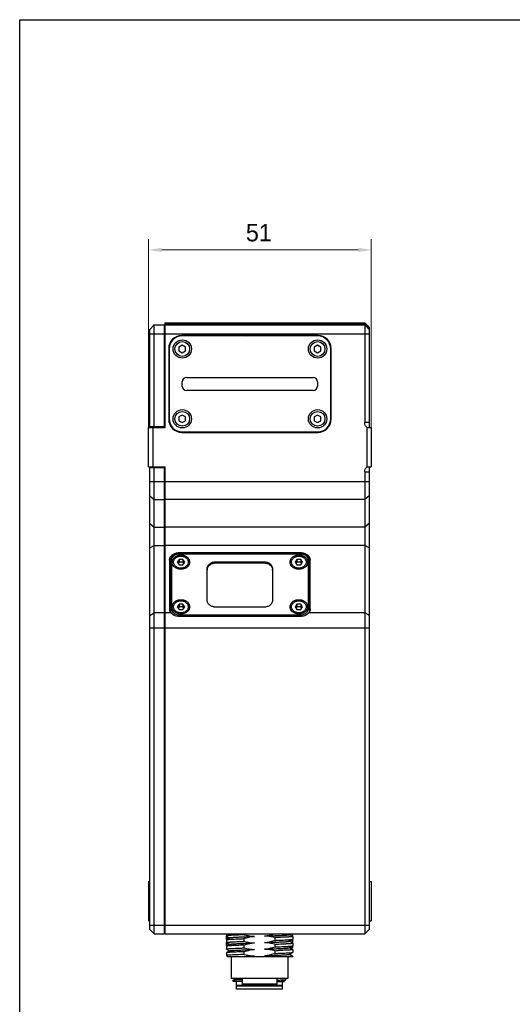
# Model space of a CAD drawing. Header units: millimetres. Extents: x 166 to 626, y 114 to 458.
# Tile 2 of 14: x 166 to 278, y 232 to 458. Entities that reach past the tile are written whole.
import ezdxf

# ---------------------------------------------------------------- set-up
doc = ezdxf.new("R2010")
doc.units = ezdxf.units.MM
doc.header["$LTSCALE"] = 46.255
doc.header["$PDMODE"] = 3
doc.header["$PDSIZE"] = 8
doc.layers.get('0').update_dxf_attribs({"linetype": 'CONTINUOUS'})
doc.layers.get('Defpoints').update_dxf_attribs({"linetype": 'CONTINUOUS'})
doc.layers.add('00-LINE-LASER-SCANNERDIMENSION', color=7, linetype='CONTINUOUS')
doc.layers.add('00_COMPONENTS', color=7, linetype='CONTINUOUS')
doc.styles.add('尺寸值样式', font='兰亭黑 GBK.TTF', dxfattribs={"height": 4})
doc.dimstyles.new('1直线标注', dxfattribs={"dimtxt": 4, "dimasz": 3, "dimexe": 2.5, "dimexo": 0, "dimtad": 1, "dimdec": 1, "dimdsep": 46, "dimtxsty": '尺寸值样式', "dimcen": 0, "dimclrd": 8, "dimclre": 8, "dimclrt": 7, "dimadec": 0, "dimazin": 0, "dimtp": 0.001, "dimtm": 0.001, "dimtfac": 1, "dimtdec": 1, "dimtmove": 0, "dimatfit": 0, "dimldrblk": '_FILLED', "dimfxl": 1, "dimtolj": 1, "dimlwd": 15, "dimlwe": 15, "dimarcsym": 0})

# ---------------------------------------------------------------- blocks, each defined once
blk = doc.blocks.new('*D1')
at = {"layer": '00-LINE-LASER-SCANNERDIMENSION', "color": 8, "lineweight": 15}
for p, q in [((195.11, 364.24), (195.11, 407.43)), ((246.11, 364.24), (246.11, 407.43)), ((198.11, 404.93), (243.11, 404.93))]:
    blk.add_line(p, q, dxfattribs=at)
at = {"layer": '00-LINE-LASER-SCANNERDIMENSION', "color": 8}
for points in [[(198.11, 405.43), (198.11, 404.43), (195.11, 404.93)], [(243.11, 404.43), (243.11, 405.43), (246.11, 404.93)]]:
    blk.add_solid(points, dxfattribs=at)
at = {"layer": 'Defpoints', "color": 0}
for p in [(246.11, 404.93), (195.11, 364.24), (246.11, 364.24)]:
    blk.add_point(p, dxfattribs=at)
at = {"layer": '00-LINE-LASER-SCANNERDIMENSION', "color": 7, "lineweight": 30, "insert": (220.36, 410.89), "char_height": 4, "attachment_point": 2, "line_spacing_factor": 0.9, "style": '尺寸值样式'}
blk.add_mtext('\\A1;51', dxfattribs=at)
blk = doc.blocks.new('_FILLED')
at = {"color": 0, "linetype": 'ByBlock'}
blk.add_solid([(0, 0), (-1, 0.167), (-1, -0.167)], dxfattribs=at)

msp = doc.modelspace()

# ---------------------------------------------------------------- linework, layer by layer
msp.add_lwpolyline([(165.569, 457.679), (626.344, 457.679), (626.344, 113.741), (165.569, 113.741)], close=True)
at = {"layer": '00_COMPONENTS'}
for p, q in [((198.909, 364.235), (198.909, 388.235)), ((198.909, 388.235), (244.609, 388.235)), ((244.609, 388.235), (244.609, 365.371)), ((245.609, 387.235), (244.609, 388.235)), ((195.409, 386.735), (196.409, 387.735)), ((195.409, 364.385), (195.409, 386.735)), ((196.409, 364.385), (196.409, 387.735)), ((196.409, 387.735), (198.709, 387.735)), ((198.709, 364.385), (198.709, 387.735)), ((198.709, 386.735), (198.909, 386.735)), ((198.909, 387.985), (244.609, 387.985)), ((198.909, 387.735), (244.609, 387.735)), ((245.609, 387.048), (244.609, 387.985)), ((245.609, 386.735), (244.609, 387.735)), ((245.609, 387.235), (245.609, 364.235)), ((195.409, 385.735), (198.709, 385.735)), ((198.909, 385.735), (245.609, 385.735)), ((233.909, 385.335), (202.709, 385.335)), ((233.809, 385.235), (202.809, 385.235)), ((217.622, 385.235), (217.722, 385.335)), ((198.709, 383.235), (198.909, 383.235)), ((199.709, 382.335), (199.709, 366.135)), ((199.809, 382.235), (199.809, 366.235)), ((202.809, 383.101), (202.059, 382.668)), ((202.059, 382.668), (202.059, 381.802)), ((202.059, 381.802), (202.809, 381.369)), ((203.559, 382.668), (202.809, 383.101)), ((202.809, 381.369), (203.559, 381.802)), ((203.559, 381.802), (203.559, 382.668)), ((233.809, 383.101), (233.059, 382.668)), ((233.059, 382.668), (233.059, 381.802)), ((233.059, 381.802), (233.809, 381.369)), ((234.559, 382.668), (233.809, 383.101)), ((233.809, 381.369), (234.559, 381.802)), ((234.559, 381.802), (234.559, 382.668)), ((236.809, 366.235), (236.809, 382.235)), ((236.909, 366.135), (236.909, 382.335)), ((236.809, 380.635), (236.909, 380.735)), ((202.809, 373.735), (202.809, 374.735)), ((203.809, 375.735), (232.809, 375.735)), ((233.809, 374.735), (233.809, 373.735)), ((232.809, 372.735), (203.809, 372.735)), ((198.909, 367.885), (198.709, 367.885)), ((199.709, 367.322), (199.809, 367.422)), ((202.809, 367.101), (202.059, 366.668)), ((202.059, 366.668), (202.059, 365.802)), ((202.059, 365.802), (202.809, 365.369)), ((203.559, 366.668), (202.809, 367.101)), ((202.809, 365.369), (203.559, 365.802)), ((203.559, 365.802), (203.559, 366.668)), ((233.809, 367.101), (233.059, 366.668)), ((233.059, 366.668), (233.059, 365.802)), ((233.059, 365.802), (233.809, 365.369)), ((234.559, 366.668), (233.809, 367.101)), ((233.809, 365.369), (234.559, 365.802)), ((234.559, 365.802), (234.559, 366.668)), ((195.109, 355.235), (195.109, 364.235)), ((195.109, 364.235), (198.909, 364.235)), ((198.909, 364.385), (195.409, 364.385)), ((196.109, 355.235), (196.109, 364.235)), ((202.809, 363.235), (233.809, 363.235)), ((219.309, 363.135), (219.409, 363.235)), ((245.609, 365.371), (244.609, 365.371)), ((245.109, 364.235), (245.109, 355.235)), ((245.109, 364.235), (246.109, 364.235)), ((246.109, 364.235), (246.109, 355.235)), ((202.709, 363.135), (233.909, 363.135)), ((195.109, 355.235), (198.909, 355.235)), ((195.409, 249.235), (195.409, 355.235)), ((195.409, 355.085), (198.909, 355.085)), ((196.409, 248.235), (196.409, 355.085)), ((198.709, 248.235), (198.709, 355.085)), ((198.909, 248.235), (198.909, 355.235)), ((245.109, 355.235), (246.109, 355.235)), ((245.609, 355.235), (245.609, 249.235)), ((244.609, 354.1), (244.609, 248.235)), ((244.609, 354.1), (245.609, 354.1)), ((195.409, 351.838), (198.709, 351.838)), ((198.709, 349.816), (198.909, 349.816)), ((198.909, 351.838), (245.609, 351.838)), ((195.409, 348.562), (196.409, 347.742)), ((196.409, 347.742), (198.709, 347.742)), ((198.909, 348.562), (198.709, 348.562)), ((244.609, 347.742), (198.909, 347.742)), ((245.609, 348.562), (244.609, 347.742)), ((195.409, 342.235), (196.409, 341.415)), ((196.409, 341.415), (198.709, 341.415)), ((198.909, 342.235), (198.709, 342.235)), ((244.609, 341.415), (198.909, 341.415)), ((245.609, 342.235), (244.609, 341.415)), ((195.409, 336.664), (196.409, 337.237)), ((196.409, 337.237), (198.709, 337.237)), ((198.909, 336.664), (198.709, 336.664)), ((244.609, 337.237), (198.909, 337.237)), ((245.609, 336.664), (244.609, 337.237)), ((199.909, 333.89), (199.909, 322.668)), ((202.076, 334.013), (201.643, 333.399)), ((201.909, 335.529), (201.909, 335.275)), ((230.109, 335.529), (201.909, 335.529)), ((202.009, 335.201), (202.009, 335.275)), ((230.009, 335.275), (202.009, 335.275)), ((230.009, 335.201), (202.009, 335.201)), ((202.076, 334.013), (202.076, 333.382)), ((202.942, 334.013), (202.076, 334.013)), ((202.942, 334.013), (202.942, 333.382)), ((203.375, 333.399), (202.942, 334.013)), ((229.076, 334.013), (228.643, 333.399)), ((229.076, 334.013), (229.076, 333.382)), ((229.942, 334.013), (229.076, 334.013)), ((229.942, 334.013), (229.942, 333.382)), ((230.375, 333.399), (229.942, 334.013)), ((230.009, 335.201), (230.009, 335.275)), ((230.109, 335.529), (230.109, 335.275)), ((232.109, 322.668), (232.109, 333.89)), ((200.309, 333.808), (200.009, 333.636)), ((200.009, 333.636), (200.009, 322.162)), ((200.309, 333.808), (200.309, 322.75)), ((201.643, 333.399), (202.076, 332.785)), ((202.076, 333.382), (201.865, 333.083)), ((202.942, 333.382), (202.076, 333.382)), ((202.076, 332.785), (202.942, 332.785)), ((202.942, 332.785), (203.375, 333.399)), ((203.153, 333.083), (202.942, 333.382)), ((208.509, 324.716), (208.509, 331.843)), ((210.509, 333.223), (210.509, 333.481)), ((210.509, 333.481), (221.509, 333.481)), ((210.509, 333.223), (221.509, 333.223)), ((221.509, 333.223), (221.509, 333.481)), ((223.509, 331.843), (223.509, 324.716)), ((228.643, 333.399), (229.076, 332.785)), ((229.076, 333.382), (228.865, 333.083)), ((229.942, 333.382), (229.076, 333.382)), ((229.076, 332.785), (229.942, 332.785)), ((229.942, 332.785), (230.375, 333.399)), ((230.153, 333.083), (229.942, 333.382)), ((231.709, 322.75), (231.709, 333.808)), ((231.709, 333.808), (232.009, 333.636)), ((232.009, 322.162), (232.009, 333.636)), ((232.009, 332.643), (232.109, 332.743)), ((199.909, 324.33), (200.009, 324.43)), ((200.309, 322.75), (200.009, 322.578)), ((202.076, 323.774), (201.643, 323.159)), ((201.643, 323.159), (202.076, 322.545)), ((202.076, 323.143), (201.865, 322.844)), ((202.076, 323.774), (202.076, 323.143)), ((202.942, 323.774), (202.076, 323.774)), ((202.942, 323.143), (202.076, 323.143)), ((202.942, 323.774), (202.942, 323.143)), ((203.375, 323.159), (202.942, 323.774)), ((202.942, 322.545), (203.375, 323.159)), ((203.153, 322.844), (202.942, 323.143)), ((221.509, 323.078), (210.509, 323.078)), ((229.076, 323.774), (228.643, 323.159)), ((228.643, 323.159), (229.076, 322.545)), ((229.076, 323.143), (228.865, 322.844)), ((229.076, 323.774), (229.076, 323.143)), ((229.942, 323.774), (229.076, 323.774)), ((229.942, 323.143), (229.076, 323.143)), ((229.942, 323.774), (229.942, 323.143)), ((230.375, 323.159), (229.942, 323.774)), ((229.942, 322.545), (230.375, 323.159)), ((230.153, 322.844), (229.942, 323.143)), ((231.709, 322.75), (232.009, 322.578)), ((195.409, 321.212), (196.409, 321.785)), ((198.709, 321.785), (196.409, 321.785)), ((198.909, 321.212), (198.709, 321.212)), ((200.224, 321.785), (198.909, 321.785)), ((201.909, 320.989), (230.109, 320.989)), ((202.009, 321.357), (202.009, 320.989)), ((202.009, 321.357), (230.009, 321.357)), ((202.076, 322.545), (202.942, 322.545)), ((229.076, 322.545), (229.942, 322.545)), ((230.009, 321.357), (230.009, 320.989)), ((244.609, 321.785), (231.794, 321.785)), ((245.609, 321.212), (244.609, 321.785)), ((195.409, 318.344), (245.609, 318.344)), ((195.109, 260.235), (195.409, 260.235)), ((195.109, 260.235), (195.109, 251.235)), ((245.609, 260.235), (246.109, 260.235)), ((246.109, 260.235), (246.109, 251.235)), ((198.709, 252.735), (198.909, 252.735)), ((195.109, 251.235), (195.409, 251.235)), ((245.609, 251.235), (246.109, 251.235)), ((195.409, 250.235), (198.709, 250.235)), ((195.409, 249.235), (196.409, 248.235)), ((196.409, 248.235), (198.709, 248.235)), ((198.709, 249.235), (198.909, 249.235)), ((198.909, 250.235), (245.609, 250.235)), ((198.909, 248.235), (244.609, 248.235)), ((212.909, 248.235), (212.909, 247.756)), ((217.016, 248.017), (217.016, 248.235)), ((227.347, 248.058), (227.654, 248.235)), ((228.109, 247.87), (228.109, 248.235)), ((245.609, 249.235), (244.609, 248.235)), ((212.909, 247.117), (212.909, 247.751)), ((212.909, 246.889), (212.909, 246.255)), ((212.909, 245.617), (212.909, 246.251)), ((213.673, 247.337), (212.92, 246.902)), ((212.92, 246.242), (213.647, 245.822)), ((212.921, 247.743), (213.631, 247.332)), ((212.949, 247.105), (213.11, 247.012)), ((213.631, 247.332), (213.647, 247.323)), ((217.016, 246.516), (217.016, 247.15)), ((217.605, 246.093), (217.613, 246.093)), ((218.985, 246.143), (219.011, 246.144)), ((219.011, 246.144), (219.343, 246.156)), ((224.001, 247.378), (224.001, 246.744)), ((227.346, 246.557), (228.098, 246.992)), ((228.098, 247.652), (227.371, 248.072)), ((227.385, 246.564), (227.371, 246.572)), ((228.097, 246.151), (227.385, 246.564)), ((227.921, 246.254), (228.095, 246.355)), ((227.922, 247.754), (228.096, 247.854)), ((228.109, 247.869), (228.109, 247.87)), ((228.109, 247.639), (228.109, 247.005)), ((228.109, 246.37), (228.109, 246.992)), ((228.109, 246.369), (228.109, 246.37)), ((228.109, 246.138), (228.109, 245.505)), ((212.909, 245.389), (212.909, 244.755)), ((212.909, 243.888), (212.909, 243.255)), ((213.672, 245.837), (212.92, 245.402)), ((212.92, 244.742), (213.647, 244.322)), ((213.672, 244.336), (212.92, 243.901)), ((212.949, 245.605), (213.11, 245.512)), ((217.016, 245.016), (217.016, 245.65)), ((217.016, 243.516), (217.016, 244.149)), ((224.001, 245.877), (224.001, 245.244)), ((224.001, 244.378), (224.001, 243.744)), ((227.346, 245.058), (228.098, 245.492)), ((227.346, 243.557), (228.098, 243.992)), ((228.098, 244.651), (227.371, 245.072)), ((228.109, 245.035), (227.434, 245.035)), ((228.109, 245.035), (228.109, 245.492)), ((228.109, 244.639), (228.109, 244.005)), ((212.92, 243.242), (213.278, 243.035)), ((213.278, 243.035), (228.109, 243.035)), ((214.009, 243.035), (214.009, 238.035)), ((227.009, 243.035), (227.009, 238.035)), ((227.385, 243.564), (227.371, 243.572)), ((228.097, 243.152), (227.385, 243.564)), ((228.109, 243.138), (228.109, 243.035)), ((227.009, 238.035), (214.009, 238.035)), ((214.509, 237.335), (214.509, 237.641)), ((216.509, 237.335), (214.509, 237.335)), ((215.008, 237.93), (214.536, 237.657)), ((214.827, 238.035), (215.008, 237.93)), ((215.022, 237.938), (215.008, 237.93)), ((215.259, 236.435), (215.259, 237.335)), ((216.509, 238.035), (216.509, 236.735)), ((224.509, 238.035), (224.509, 236.735)), ((224.509, 237.335), (226.199, 237.335)), ((225.759, 236.435), (225.759, 237.335)), ((226.024, 237.422), (226.038, 237.43)), ((226.038, 237.43), (226.501, 237.698)), ((226.199, 237.338), (226.038, 237.43)), ((226.509, 237.708), (226.509, 238.035)), ((225.759, 236.435), (215.259, 236.435)), ((215.359, 236.335), (215.259, 236.435)), ((215.259, 236.335), (225.759, 236.335)), ((215.259, 235.535), (215.259, 236.335)), ((225.759, 235.535), (215.259, 235.535)), ((224.509, 236.735), (216.509, 236.735)), ((216.709, 236.535), (216.509, 236.735)), ((224.309, 236.535), (216.709, 236.535)), ((224.309, 236.535), (224.509, 236.735)), ((225.659, 236.335), (225.759, 236.435)), ((225.759, 235.535), (225.759, 236.335))]:
    msp.add_line(p, q, dxfattribs=at)
for centre, radius in [((202.809, 382.235), 2.1), ((202.809, 382.235), 1.688), ((233.809, 382.235), 2.1), ((233.809, 382.235), 1.688), ((202.809, 366.235), 2.1), ((202.809, 366.235), 1.688), ((233.809, 366.235), 2.1), ((233.809, 366.235), 1.688)]:
    msp.add_circle(centre, radius, dxfattribs=at)
for centre, radius, start, end in [((202.709, 382.335), 3, 90, 180), ((202.809, 382.235), 3, 90, 180), ((233.809, 382.235), 3, 0, 90), ((233.909, 382.335), 3, 0, 90), ((203.809, 374.735), 1, 90, 180), ((232.809, 374.735), 1, 0, 90), ((203.809, 373.735), 1, 180, 270), ((232.809, 373.735), 1, 270, 360), ((202.709, 366.135), 3, 180, 270), ((202.809, 366.235), 3, 180, 270), ((233.809, 366.235), 3, 270, 360), ((233.909, 366.135), 3, 270, 360), ((209.86, 331.584), 1.351, 170.86712, 179.97633), ((222.158, 331.584), 1.351, 0.02367, 9.13289), ((216.501, 462.097), 217.848, 271.97317, 272.17569), ((221.151, 229.598), 13.677, 97.58328, 100.75158), ((214.743, 236.798), 0.882, 102.57985, 103.16472)]:
    msp.add_arc(centre, radius, start, end, dxfattribs=at)
for points, knots in [([(245.109, 364.235), (244.962, 364.387), (244.708, 364.735), (244.609, 365.16), (244.609, 365.371)], [0, 0, 0, 0, 0.5006509, 1, 1, 1, 1]), ([(244.609, 354.1), (244.609, 354.31), (244.708, 354.736), (244.962, 355.084), (245.109, 355.235)], [0, 0, 0, 0, 0.4993823, 1, 1, 1, 1]), ([(199.909, 333.89), (199.909, 334.105), (200.022, 334.555), (200.481, 335.096), (201.141, 335.448), (201.65, 335.529), (201.909, 335.529)], [0, 0, 0, 0, 0.2267055, 0.4676698, 0.7275126, 1, 1, 1, 1]), ([(202.009, 335.275), (201.75, 335.275), (201.242, 335.195), (200.68, 334.895), (200.34, 334.558), (200.152, 334.272), (200.035, 333.961), (200.009, 333.744), (200.009, 333.636)], [0, 0, 0, 0, 0.2716698, 0.5308046, 0.6539204, 0.7724057, 0.8872209, 1, 1, 1, 1]), ([(202.009, 335.201), (201.789, 335.201), (201.357, 335.133), (200.88, 334.878), (200.59, 334.592), (200.43, 334.349), (200.331, 334.084), (200.309, 333.9), (200.309, 333.808)], [0, 0, 0, 0, 0.2716774, 0.530805, 0.6539216, 0.7723999, 0.8872309, 1, 1, 1, 1]), ([(200.509, 333.399), (200.509, 333.506), (200.535, 333.724), (200.652, 334.035), (200.84, 334.32), (201.18, 334.658), (201.742, 334.957), (202.509, 335.078), (203.276, 334.957), (203.838, 334.658), (204.178, 334.32), (204.366, 334.035), (204.483, 333.724), (204.509, 333.506), (204.509, 333.399)], [0, 0, 0, 0, 0.0563877, 0.1137984, 0.1730398, 0.2345982, 0.3641654, 0.5, 0.6358346, 0.7654018, 0.8269602, 0.8862016, 0.9436123, 1, 1, 1, 1]), ([(202.509, 332.016), (202.399, 332.016), (202.18, 332.034), (201.863, 332.112), (201.617, 332.219), (201.438, 332.328), (201.275, 332.448), (201.1, 332.621), (200.942, 332.862), (200.843, 333.125), (200.81, 333.399), (200.843, 333.673), (200.942, 333.935), (201.1, 334.176), (201.275, 334.35), (201.438, 334.47), (201.617, 334.579), (201.863, 334.686), (202.18, 334.764), (202.399, 334.782), (202.509, 334.782)], [0, 0, 0, 0, 0.0684282, 0.1360035, 0.2019857, 0.2342294, 0.2658906, 0.3273203, 0.3864397, 0.4437278, 0.5, 0.5562722, 0.6135603, 0.6726797, 0.7341094, 0.7657706, 0.7980143, 0.8639965, 0.9315718, 1, 1, 1, 1]), ([(202.509, 334.782), (202.619, 334.782), (202.838, 334.764), (203.155, 334.686), (203.401, 334.579), (203.58, 334.47), (203.743, 334.35), (203.918, 334.176), (204.076, 333.935), (204.175, 333.673), (204.208, 333.399), (204.175, 333.125), (204.076, 332.862), (203.918, 332.621), (203.743, 332.448), (203.58, 332.328), (203.401, 332.219), (203.155, 332.112), (202.838, 332.034), (202.619, 332.016), (202.509, 332.016)], [0, 0, 0, 0, 0.0684282, 0.1360035, 0.2019857, 0.2342294, 0.2658906, 0.3273203, 0.3864397, 0.4437278, 0.5, 0.5562722, 0.6135603, 0.6726797, 0.7341094, 0.7657706, 0.7980143, 0.8639965, 0.9315718, 1, 1, 1, 1]), ([(227.509, 333.399), (227.509, 333.506), (227.535, 333.724), (227.652, 334.035), (227.84, 334.32), (228.18, 334.658), (228.742, 334.957), (229.509, 335.078), (230.276, 334.957), (230.838, 334.658), (231.178, 334.32), (231.366, 334.035), (231.483, 333.724), (231.509, 333.506), (231.509, 333.399)], [0, 0, 0, 0, 0.0563877, 0.1137984, 0.1730398, 0.2345982, 0.3641654, 0.5, 0.6358346, 0.7654018, 0.8269602, 0.8862016, 0.9436123, 1, 1, 1, 1]), ([(229.509, 332.016), (229.399, 332.016), (229.18, 332.034), (228.863, 332.112), (228.617, 332.219), (228.438, 332.328), (228.275, 332.448), (228.1, 332.621), (227.942, 332.862), (227.843, 333.125), (227.81, 333.399), (227.843, 333.673), (227.942, 333.935), (228.1, 334.176), (228.275, 334.35), (228.438, 334.47), (228.617, 334.579), (228.863, 334.686), (229.18, 334.764), (229.399, 334.782), (229.509, 334.782)], [0, 0, 0, 0, 0.0684282, 0.1360035, 0.2019857, 0.2342294, 0.2658906, 0.3273203, 0.3864397, 0.4437278, 0.5, 0.5562722, 0.6135603, 0.6726797, 0.7341094, 0.7657706, 0.7980143, 0.8639965, 0.9315718, 1, 1, 1, 1]), ([(229.509, 334.782), (229.619, 334.782), (229.838, 334.764), (230.155, 334.686), (230.401, 334.579), (230.58, 334.47), (230.743, 334.35), (230.918, 334.176), (231.076, 333.935), (231.175, 333.673), (231.208, 333.399), (231.175, 333.125), (231.076, 332.862), (230.918, 332.621), (230.743, 332.448), (230.58, 332.328), (230.401, 332.219), (230.155, 332.112), (229.838, 332.034), (229.619, 332.016), (229.509, 332.016)], [0, 0, 0, 0, 0.0684282, 0.1360035, 0.2019857, 0.2342294, 0.2658906, 0.3273203, 0.3864397, 0.4437278, 0.5, 0.5562722, 0.6135603, 0.6726797, 0.7341094, 0.7657706, 0.7980143, 0.8639965, 0.9315718, 1, 1, 1, 1]), ([(232.009, 333.636), (232.009, 333.744), (231.983, 333.961), (231.866, 334.272), (231.678, 334.558), (231.338, 334.895), (230.776, 335.195), (230.267, 335.275), (230.009, 335.275)], [0, 0, 0, 0, 0.1127791, 0.2275943, 0.3460796, 0.4691954, 0.7283302, 1, 1, 1, 1]), ([(231.709, 333.808), (231.709, 333.9), (231.687, 334.084), (231.588, 334.349), (231.428, 334.592), (231.138, 334.878), (230.661, 335.133), (230.229, 335.201), (230.009, 335.201)], [0, 0, 0, 0, 0.1127691, 0.2276001, 0.3460784, 0.469195, 0.7283226, 1, 1, 1, 1]), ([(230.109, 335.529), (230.367, 335.529), (230.877, 335.448), (231.537, 335.096), (231.996, 334.555), (232.109, 334.105), (232.109, 333.89)], [0, 0, 0, 0, 0.2724874, 0.5323302, 0.7732945, 1, 1, 1, 1]), ([(200.009, 333.254), (199.992, 333.213), (199.935, 333.049), (199.909, 332.873), (199.909, 332.743)], [0, 0, 0, 0, 0.2534541, 1, 1, 1, 1]), ([(200.009, 333.254), (200.005, 333.244), (199.997, 333.223), (199.988, 333.198), (199.981, 333.18), (199.978, 333.169), (199.975, 333.159), (199.971, 333.146), (199.966, 333.13), (199.962, 333.115), (199.958, 333.102), (199.955, 333.091), (199.952, 333.081), (199.948, 333.062), (199.943, 333.041), (199.939, 333.023), (199.936, 333.012), (199.934, 333.004), (199.933, 332.996), (199.931, 332.986), (199.928, 332.967), (199.925, 332.946), (199.922, 332.927), (199.92, 332.917), (199.919, 332.906), (199.918, 332.893), (199.916, 332.877), (199.915, 332.861), (199.913, 332.847), (199.912, 332.837), (199.912, 332.828), (199.912, 332.82), (199.911, 332.803), (199.91, 332.777), (199.909, 332.755), (199.909, 332.743)], [0, 0, 0, 0, 0.0625, 0.125, 0.15625, 0.171875, 0.1875, 0.21875, 0.25, 0.28125, 0.3125, 0.328125, 0.34375, 0.375, 0.4375, 0.46875, 0.484375, 0.5, 0.515625, 0.53125, 0.5625, 0.625, 0.65625, 0.671875, 0.6875, 0.71875, 0.75, 0.78125, 0.8125, 0.828125, 0.84375, 0.859375, 0.875, 0.9375, 1, 1, 1, 1]), ([(200.905, 332.421), (200.782, 332.556), (200.582, 332.863), (200.509, 333.224), (200.509, 333.399)], [0, 0, 0, 0, 0.5108591, 1, 1, 1, 1]), ([(204.114, 332.421), (204.019, 332.317), (203.799, 332.127), (203.273, 331.847), (202.509, 331.703), (201.746, 331.846), (201.22, 332.127), (200.999, 332.316), (200.905, 332.421)], [0, 0, 0, 0, 0.1187329, 0.242723, 0.4999839, 0.7572545, 0.8812552, 1, 1, 1, 1]), ([(204.509, 333.399), (204.509, 333.224), (204.437, 332.863), (204.237, 332.556), (204.114, 332.421)], [0, 0, 0, 0, 0.4891558, 1, 1, 1, 1]), ([(208.509, 331.843), (208.509, 331.95), (208.535, 332.167), (208.652, 332.478), (208.84, 332.764), (209.18, 333.101), (209.742, 333.401), (210.25, 333.481), (210.509, 333.481)], [0, 0, 0, 0, 0.1127792, 0.2275944, 0.3460797, 0.4691954, 0.7283301, 1, 1, 1, 1]), ([(208.526, 331.798), (208.542, 331.896), (208.596, 332.092), (208.788, 332.462), (209.181, 332.857), (209.803, 333.154), (210.272, 333.223), (210.509, 333.223)], [0, 0, 0, 0, 0.112899, 0.2285457, 0.4709155, 0.7301401, 1, 1, 1, 1]), ([(221.509, 333.481), (221.767, 333.481), (222.276, 333.401), (222.838, 333.101), (223.178, 332.764), (223.366, 332.478), (223.483, 332.167), (223.509, 331.95), (223.509, 331.843)], [0, 0, 0, 0, 0.2716699, 0.5308046, 0.6539203, 0.7724056, 0.8872208, 1, 1, 1, 1]), ([(221.509, 333.223), (221.746, 333.223), (222.215, 333.154), (222.837, 332.857), (223.229, 332.462), (223.422, 332.092), (223.476, 331.896), (223.492, 331.798)], [0, 0, 0, 0, 0.2698599, 0.5290844, 0.7714543, 0.887101, 1, 1, 1, 1]), ([(227.905, 332.421), (227.782, 332.556), (227.582, 332.863), (227.509, 333.224), (227.509, 333.399)], [0, 0, 0, 0, 0.5108591, 1, 1, 1, 1]), ([(231.114, 332.421), (231.019, 332.317), (230.799, 332.127), (230.273, 331.847), (229.509, 331.703), (228.746, 331.846), (228.22, 332.127), (227.999, 332.316), (227.905, 332.421)], [0, 0, 0, 0, 0.1187329, 0.242723, 0.4999839, 0.7572545, 0.8812552, 1, 1, 1, 1]), ([(231.509, 333.399), (231.509, 333.224), (231.437, 332.863), (231.237, 332.556), (231.114, 332.421)], [0, 0, 0, 0, 0.4891558, 1, 1, 1, 1]), ([(232.109, 332.743), (232.109, 332.873), (232.083, 333.049), (232.026, 333.213), (232.009, 333.254)], [0, 0, 0, 0, 0.7465459, 1, 1, 1, 1]), ([(232.109, 332.743), (232.109, 332.754), (232.108, 332.775), (232.107, 332.802), (232.107, 332.821), (232.106, 332.832), (232.105, 332.842), (232.104, 332.856), (232.102, 332.872), (232.101, 332.888), (232.099, 332.901), (232.098, 332.912), (232.097, 332.922), (232.094, 332.941), (232.09, 332.962), (232.087, 332.981), (232.086, 332.992), (232.084, 333), (232.083, 333.007), (232.08, 333.018), (232.076, 333.036), (232.071, 333.057), (232.067, 333.076), (232.065, 333.086), (232.06, 333.102), (232.055, 333.12), (232.048, 333.141), (232.045, 333.154), (232.042, 333.163), (232.04, 333.169), (232.038, 333.174), (232.036, 333.181), (232.03, 333.197), (232.021, 333.222), (232.013, 333.243), (232.009, 333.254)], [0, 0, 0, 0, 0.0625, 0.125, 0.15625, 0.171875, 0.1875, 0.21875, 0.25, 0.28125, 0.3125, 0.328125, 0.34375, 0.375, 0.4375, 0.46875, 0.484375, 0.5, 0.515625, 0.53125, 0.5625, 0.625, 0.65625, 0.671875, 0.6875, 0.75, 0.78125, 0.8125, 0.828125, 0.8359375, 0.84375, 0.859375, 0.875, 0.9375, 1, 1, 1, 1]), ([(200.224, 321.785), (200.125, 321.912), (199.966, 322.193), (199.909, 322.512), (199.909, 322.668)], [0, 0, 0, 0, 0.5088575, 1, 1, 1, 1]), ([(200.309, 322.75), (200.309, 322.659), (200.331, 322.474), (200.43, 322.21), (200.59, 321.967), (200.88, 321.68), (201.357, 321.425), (201.789, 321.357), (202.009, 321.357)], [0, 0, 0, 0, 0.1127691, 0.2276001, 0.3460784, 0.469195, 0.7283226, 1, 1, 1, 1]), ([(200.509, 323.159), (200.509, 323.267), (200.535, 323.484), (200.652, 323.795), (200.84, 324.081), (201.18, 324.418), (201.742, 324.718), (202.509, 324.839), (203.276, 324.718), (203.838, 324.418), (204.178, 324.081), (204.366, 323.795), (204.483, 323.484), (204.509, 323.267), (204.509, 323.159)], [0, 0, 0, 0, 0.0563877, 0.1137984, 0.1730398, 0.2345982, 0.3641654, 0.5, 0.6358346, 0.7654018, 0.8269602, 0.8862016, 0.9436123, 1, 1, 1, 1]), ([(200.905, 322.181), (200.782, 322.316), (200.582, 322.623), (200.509, 322.984), (200.509, 323.159)], [0, 0, 0, 0, 0.5108591, 1, 1, 1, 1]), ([(202.509, 321.777), (202.399, 321.777), (202.18, 321.794), (201.863, 321.873), (201.617, 321.98), (201.438, 322.088), (201.275, 322.208), (201.1, 322.382), (200.942, 322.623), (200.843, 322.886), (200.81, 323.159), (200.843, 323.433), (200.942, 323.696), (201.1, 323.937), (201.275, 324.111), (201.438, 324.231), (201.617, 324.339), (201.863, 324.446), (202.18, 324.525), (202.399, 324.542), (202.509, 324.542)], [0, 0, 0, 0, 0.0684282, 0.1360035, 0.2019857, 0.2342294, 0.2658906, 0.3273203, 0.3864397, 0.4437278, 0.5, 0.5562722, 0.6135603, 0.6726797, 0.7341094, 0.7657706, 0.7980143, 0.8639965, 0.9315718, 1, 1, 1, 1]), ([(202.509, 324.542), (202.619, 324.542), (202.838, 324.525), (203.155, 324.446), (203.401, 324.339), (203.58, 324.231), (203.743, 324.111), (203.918, 323.937), (204.076, 323.696), (204.175, 323.433), (204.208, 323.159), (204.175, 322.886), (204.076, 322.623), (203.918, 322.382), (203.743, 322.208), (203.58, 322.088), (203.401, 321.98), (203.155, 321.873), (202.838, 321.794), (202.619, 321.777), (202.509, 321.777)], [0, 0, 0, 0, 0.0684282, 0.1360035, 0.2019857, 0.2342294, 0.2658906, 0.3273203, 0.3864397, 0.4437278, 0.5, 0.5562722, 0.6135603, 0.6726797, 0.7341094, 0.7657706, 0.7980143, 0.8639965, 0.9315718, 1, 1, 1, 1]), ([(204.509, 323.159), (204.509, 322.985), (204.437, 322.624), (204.237, 322.317), (204.114, 322.182)], [0, 0, 0, 0, 0.4891558, 1, 1, 1, 1]), ([(210.509, 323.078), (210.25, 323.078), (209.742, 323.158), (209.18, 323.457), (208.84, 323.795), (208.652, 324.08), (208.535, 324.391), (208.509, 324.609), (208.509, 324.716)], [0, 0, 0, 0, 0.2716699, 0.5308046, 0.6539203, 0.7724056, 0.8872208, 1, 1, 1, 1]), ([(223.509, 324.716), (223.509, 324.609), (223.483, 324.391), (223.366, 324.08), (223.178, 323.795), (222.838, 323.457), (222.276, 323.158), (221.767, 323.078), (221.509, 323.078)], [0, 0, 0, 0, 0.1127792, 0.2275944, 0.3460797, 0.4691954, 0.7283301, 1, 1, 1, 1]), ([(227.509, 323.159), (227.509, 323.267), (227.535, 323.484), (227.652, 323.795), (227.84, 324.081), (228.18, 324.418), (228.742, 324.718), (229.509, 324.839), (230.276, 324.718), (230.838, 324.418), (231.178, 324.081), (231.366, 323.795), (231.483, 323.484), (231.509, 323.267), (231.509, 323.159)], [0, 0, 0, 0, 0.0563877, 0.1137984, 0.1730398, 0.2345982, 0.3641654, 0.5, 0.6358346, 0.7654018, 0.8269602, 0.8862016, 0.9436123, 1, 1, 1, 1]), ([(227.905, 322.181), (227.782, 322.316), (227.582, 322.623), (227.509, 322.984), (227.509, 323.159)], [0, 0, 0, 0, 0.5108591, 1, 1, 1, 1]), ([(229.509, 321.777), (229.399, 321.777), (229.18, 321.794), (228.863, 321.873), (228.617, 321.98), (228.438, 322.088), (228.275, 322.208), (228.1, 322.382), (227.942, 322.623), (227.843, 322.886), (227.81, 323.159), (227.843, 323.433), (227.942, 323.696), (228.1, 323.937), (228.275, 324.111), (228.438, 324.231), (228.617, 324.339), (228.863, 324.446), (229.18, 324.525), (229.399, 324.542), (229.509, 324.542)], [0, 0, 0, 0, 0.0684282, 0.1360035, 0.2019857, 0.2342294, 0.2658906, 0.3273203, 0.3864397, 0.4437278, 0.5, 0.5562722, 0.6135603, 0.6726797, 0.7341094, 0.7657706, 0.7980143, 0.8639965, 0.9315718, 1, 1, 1, 1]), ([(229.509, 324.542), (229.619, 324.542), (229.838, 324.525), (230.155, 324.446), (230.401, 324.339), (230.58, 324.231), (230.743, 324.111), (230.918, 323.937), (231.076, 323.696), (231.175, 323.433), (231.208, 323.159), (231.175, 322.886), (231.076, 322.623), (230.918, 322.382), (230.743, 322.208), (230.58, 322.088), (230.401, 321.98), (230.155, 321.873), (229.838, 321.794), (229.619, 321.777), (229.509, 321.777)], [0, 0, 0, 0, 0.0684282, 0.1360035, 0.2019857, 0.2342294, 0.2658906, 0.3273203, 0.3864397, 0.4437278, 0.5, 0.5562722, 0.6135603, 0.6726797, 0.7341094, 0.7657706, 0.7980143, 0.8639965, 0.9315718, 1, 1, 1, 1]), ([(230.009, 321.357), (230.229, 321.357), (230.661, 321.425), (231.138, 321.68), (231.428, 321.967), (231.588, 322.21), (231.687, 322.474), (231.709, 322.659), (231.709, 322.75)], [0, 0, 0, 0, 0.2716774, 0.530805, 0.6539216, 0.7723999, 0.8872309, 1, 1, 1, 1]), ([(231.509, 323.159), (231.509, 322.985), (231.437, 322.624), (231.237, 322.317), (231.114, 322.182)], [0, 0, 0, 0, 0.4891558, 1, 1, 1, 1]), ([(232.109, 322.668), (232.109, 322.512), (232.052, 322.193), (231.893, 321.912), (231.794, 321.785)], [0, 0, 0, 0, 0.4911425, 1, 1, 1, 1]), ([(200.009, 322.578), (200.009, 322.471), (200.035, 322.253), (200.112, 322.048), (200.161, 321.951)], [0, 0, 0, 0, 0.4955273, 1, 1, 1, 1]), ([(200.161, 321.951), (200.178, 321.918), (200.251, 321.785), (200.344, 321.664), (200.422, 321.581)], [0, 0, 0, 0, 0.2457857, 1, 1, 1, 1]), ([(201.909, 320.989), (201.581, 320.989), (200.936, 321.135), (200.414, 321.542), (200.224, 321.785)], [0, 0, 0, 0, 0.5156413, 1, 1, 1, 1]), ([(204.114, 322.182), (204.019, 322.078), (203.799, 321.888), (203.273, 321.607), (202.509, 321.463), (201.746, 321.607), (201.22, 321.888), (200.999, 322.077), (200.905, 322.181)], [0, 0, 0, 0, 0.1187329, 0.242723, 0.4999839, 0.7572545, 0.8812552, 1, 1, 1, 1]), ([(231.114, 322.182), (231.019, 322.078), (230.799, 321.888), (230.273, 321.607), (229.509, 321.463), (228.746, 321.607), (228.22, 321.888), (227.999, 322.077), (227.905, 322.181)], [0, 0, 0, 0, 0.1187329, 0.242723, 0.4999839, 0.7572545, 0.8812552, 1, 1, 1, 1]), ([(231.794, 321.785), (231.604, 321.542), (231.082, 321.135), (230.437, 320.989), (230.109, 320.989)], [0, 0, 0, 0, 0.4843587, 1, 1, 1, 1]), ([(231.596, 321.581), (231.622, 321.609), (231.722, 321.723), (231.806, 321.85), (231.857, 321.951)], [0, 0, 0, 0, 0.2550354, 1, 1, 1, 1]), ([(231.857, 321.951), (231.906, 322.048), (231.983, 322.253), (232.009, 322.471), (232.009, 322.578)], [0, 0, 0, 0, 0.5044726, 1, 1, 1, 1]), ([(221.672, 247.738), (221.866, 247.764), (222.642, 247.885), (223.407, 248.07), (223.972, 248.235)], [0, 0, 0, 0, 0.2500794, 1, 1, 1, 1]), ([(217.016, 248.017), (216.721, 248.007), (216.157, 247.985), (215.356, 247.953), (214.652, 247.922), (214.131, 247.895), (213.772, 247.871), (213.55, 247.855), (213.359, 247.838), (213.202, 247.822), (213.079, 247.807), (212.991, 247.792), (212.939, 247.779), (212.915, 247.767), (212.909, 247.759), (212.909, 247.756)], [0, 0, 0, 0, 0.215189, 0.4105921, 0.5825723, 0.7279449, 0.7897964, 0.8440349, 0.8904121, 0.9287164, 0.9587857, 0.9805273, 0.9939767, 0.9977497, 1, 1, 1, 1]), ([(212.909, 247.756), (212.909, 247.755), (212.911, 247.749), (212.916, 247.745), (212.921, 247.743)], [0, 0, 0, 0, 0.1867099, 1, 1, 1, 1]), ([(212.915, 247.742), (212.914, 247.743), (212.911, 247.745), (212.909, 247.749), (212.909, 247.751)], [0, 0, 0, 0, 0.3074696, 1, 1, 1, 1]), ([(213.446, 247.207), (213.368, 247.201), (213.234, 247.188), (213.08, 247.169), (212.991, 247.153), (212.947, 247.141), (212.922, 247.133), (212.909, 247.122), (212.909, 247.117)], [0, 0, 0, 0, 0.4261708, 0.7346289, 0.8441167, 0.9237772, 0.9743671, 1, 1, 1, 1]), ([(212.909, 247.117), (212.909, 247.114), (212.915, 247.106), (212.941, 247.094), (212.965, 247.088), (212.985, 247.083)], [0, 0, 0, 0, 0.1130685, 0.3065834, 1, 1, 1, 1]), ([(212.909, 246.889), (212.909, 246.89), (212.91, 246.896), (212.916, 246.9), (212.92, 246.902)], [0, 0, 0, 0, 0.1877593, 1, 1, 1, 1]), ([(212.909, 246.255), (212.909, 246.258), (212.915, 246.266), (212.938, 246.278), (212.991, 246.291), (213.079, 246.307), (213.202, 246.322), (213.359, 246.338), (213.55, 246.354), (213.772, 246.37), (214.131, 246.393), (214.652, 246.421), (215.356, 246.453), (216.157, 246.485), (216.721, 246.506), (217.016, 246.516)], [0, 0, 0, 0, 0.0022498, 0.0060302, 0.0195025, 0.0412593, 0.0713383, 0.1096385, 0.1560079, 0.2102377, 0.2720832, 0.4174524, 0.5894256, 0.7848252, 1, 1, 1, 1]), ([(212.92, 246.242), (212.919, 246.243), (212.914, 246.246), (212.909, 246.251), (212.909, 246.255)], [0, 0, 0, 0, 0.3367155, 1, 1, 1, 1]), ([(212.917, 246.24), (212.916, 246.241), (212.912, 246.244), (212.909, 246.248), (212.909, 246.251)], [0, 0, 0, 0, 0.3213207, 1, 1, 1, 1]), ([(212.92, 246.902), (212.933, 246.91), (212.973, 246.921), (213.048, 246.936), (213.154, 246.95), (213.291, 246.965), (213.459, 246.981), (213.74, 247.003), (214.162, 247.029), (214.747, 247.059), (215.429, 247.09), (216.196, 247.12), (216.735, 247.14), (217.016, 247.15)], [0, 0, 0, 0, 0.0111075, 0.0296758, 0.0557933, 0.0894056, 0.1303945, 0.1785981, 0.2958355, 0.4391877, 0.6062584, 0.7942471, 1, 1, 1, 1]), ([(212.949, 247.105), (212.945, 247.108), (212.936, 247.112), (212.939, 247.122), (212.941, 247.125)], [0, 0, 0, 0, 0.5887166, 1, 1, 1, 1]), ([(212.941, 247.125), (212.946, 247.13), (212.966, 247.139), (212.985, 247.145), (212.998, 247.148)], [0, 0, 0, 0, 0.366319, 1, 1, 1, 1]), ([(212.992, 247.09), (212.988, 247.091), (212.973, 247.095), (212.958, 247.1), (212.949, 247.105)], [0, 0, 0, 0, 0.3125564, 1, 1, 1, 1]), ([(213.672, 245.837), (213.685, 245.844), (213.724, 245.856), (213.798, 245.871), (213.903, 245.886), (214.036, 245.902), (214.199, 245.917), (214.471, 245.94), (214.877, 245.968), (215.439, 245.999), (216.093, 246.03), (216.825, 246.061), (217.338, 246.082), (217.605, 246.093)], [0, 0, 0, 0, 0.0116718, 0.030852, 0.0575602, 0.0916862, 0.1330929, 0.1816305, 0.2993131, 0.4428476, 0.6096009, 0.7963996, 1, 1, 1, 1]), ([(213.673, 247.337), (213.68, 247.341), (213.699, 247.349), (213.754, 247.363), (213.852, 247.38), (214.004, 247.399), (214.203, 247.418), (214.445, 247.438), (214.73, 247.458), (215.054, 247.478), (215.562, 247.505), (216.278, 247.538), (217.221, 247.578), (218.256, 247.618), (218.973, 247.643), (219.343, 247.656)], [0, 0, 0, 0, 0.0044217, 0.010821, 0.0297432, 0.056847, 0.091988, 0.1348886, 0.1852108, 0.242596, 0.3066757, 0.4533281, 0.621048, 0.8049405, 1, 1, 1, 1]), ([(217.016, 248.017), (217.59, 247.881), (218.365, 247.739), (219.147, 247.669), (219.343, 247.656)], [0, 0, 0, 0, 0.7499033, 1, 1, 1, 1]), ([(219.343, 247.656), (219.146, 247.63), (218.361, 247.507), (217.588, 247.318), (217.016, 247.15)], [0, 0, 0, 0, 0.2500787, 1, 1, 1, 1]), ([(217.016, 246.516), (217.59, 246.38), (218.366, 246.238), (219.15, 246.168), (219.346, 246.156)], [0, 0, 0, 0, 0.7499011, 1, 1, 1, 1]), ([(219.346, 246.156), (219.149, 246.13), (218.363, 246.007), (217.589, 245.818), (217.016, 245.65)], [0, 0, 0, 0, 0.2500817, 1, 1, 1, 1]), ([(217.613, 246.093), (217.724, 246.097), (218.182, 246.115), (218.639, 246.131), (218.985, 246.143)], [0, 0, 0, 0, 0.2428047, 1, 1, 1, 1]), ([(224.001, 247.378), (223.428, 247.514), (222.651, 247.656), (221.868, 247.726), (221.672, 247.738)], [0, 0, 0, 0, 0.749901, 1, 1, 1, 1]), ([(221.675, 247.738), (222.045, 247.751), (222.763, 247.777), (223.799, 247.816), (224.743, 247.856), (225.459, 247.89), (225.967, 247.917), (226.292, 247.937), (226.576, 247.956), (226.818, 247.976), (227.015, 247.996), (227.168, 248.015), (227.266, 248.032), (227.32, 248.046), (227.34, 248.054), (227.347, 248.058)], [0, 0, 0, 0, 0.1952814, 0.3793312, 0.5469593, 0.693661, 0.7578535, 0.8152851, 0.8655063, 0.9082108, 0.9431843, 0.9702261, 0.9891591, 0.9955745, 1, 1, 1, 1]), ([(221.675, 246.238), (221.872, 246.264), (222.657, 246.387), (223.43, 246.577), (224.001, 246.744)], [0, 0, 0, 0, 0.2500795, 1, 1, 1, 1]), ([(221.675, 246.238), (222.045, 246.251), (222.763, 246.276), (223.798, 246.316), (224.741, 246.355), (225.457, 246.389), (225.965, 246.416), (226.29, 246.436), (226.574, 246.456), (226.817, 246.476), (227.015, 246.495), (227.167, 246.514), (227.265, 246.531), (227.319, 246.546), (227.338, 246.553), (227.346, 246.557)], [0, 0, 0, 0, 0.1951397, 0.3791151, 0.5468464, 0.6934341, 0.7575423, 0.8149569, 0.8652803, 0.9081646, 0.9432667, 0.9702978, 0.9891666, 0.9955672, 1, 1, 1, 1]), ([(224.001, 245.877), (223.428, 246.013), (222.653, 246.155), (221.871, 246.225), (221.675, 246.238)], [0, 0, 0, 0, 0.749903, 1, 1, 1, 1]), ([(228.109, 247.639), (228.109, 247.636), (228.103, 247.628), (228.079, 247.617), (228.027, 247.603), (227.939, 247.588), (227.816, 247.572), (227.659, 247.556), (227.468, 247.54), (227.246, 247.524), (226.887, 247.501), (226.366, 247.473), (225.662, 247.441), (224.861, 247.409), (224.297, 247.388), (224.001, 247.378)], [0, 0, 0, 0, 0.0022516, 0.006033, 0.0195061, 0.0412629, 0.0713413, 0.1096409, 0.1560095, 0.2102389, 0.2720842, 0.4174537, 0.5894271, 0.7848262, 1, 1, 1, 1]), ([(224.001, 246.744), (224.283, 246.754), (224.822, 246.774), (225.59, 246.804), (226.272, 246.835), (226.856, 246.865), (227.278, 246.892), (227.56, 246.913), (227.728, 246.929), (227.864, 246.944), (227.971, 246.959), (228.045, 246.973), (228.085, 246.985), (228.098, 246.992)], [0, 0, 0, 0, 0.2058219, 0.3938819, 0.5609871, 0.704359, 0.8215905, 0.8697822, 0.9107479, 0.9443334, 0.9704172, 0.9889439, 1, 1, 1, 1]), ([(224.001, 245.877), (224.297, 245.888), (224.861, 245.909), (225.662, 245.941), (226.271, 245.968), (226.707, 245.99), (226.991, 246.007), (227.246, 246.023), (227.468, 246.04), (227.659, 246.057), (227.816, 246.072), (227.939, 246.088), (228.027, 246.102), (228.079, 246.116), (228.103, 246.127), (228.109, 246.135), (228.109, 246.138)], [0, 0, 0, 0, 0.2151846, 0.410594, 0.5825703, 0.6587637, 0.7279454, 0.7897989, 0.8440395, 0.8904174, 0.9287169, 0.9587846, 0.9805189, 0.9939646, 0.9977389, 1, 1, 1, 1]), ([(228.096, 247.854), (228.085, 247.848), (228.056, 247.838), (228.002, 247.825), (227.928, 247.812), (227.872, 247.805), (227.841, 247.801)], [0, 0, 0, 0, 0.1383083, 0.3503431, 0.6375831, 1, 1, 1, 1]), ([(228.095, 246.355), (228.085, 246.348), (228.056, 246.338), (228.002, 246.325), (227.928, 246.312), (227.872, 246.304), (227.841, 246.3)], [0, 0, 0, 0, 0.1387146, 0.3509715, 0.6380928, 1, 1, 1, 1]), ([(228.109, 246.369), (228.109, 246.368), (228.107, 246.361), (228.1, 246.357), (228.095, 246.355)], [0, 0, 0, 0, 0.1875291, 1, 1, 1, 1]), ([(228.109, 247.869), (228.109, 247.868), (228.107, 247.861), (228.1, 247.857), (228.096, 247.854)], [0, 0, 0, 0, 0.1897745, 1, 1, 1, 1]), ([(228.109, 246.138), (228.109, 246.139), (228.107, 246.145), (228.102, 246.149), (228.097, 246.152)], [0, 0, 0, 0, 0.1869916, 1, 1, 1, 1]), ([(228.098, 247.652), (228.099, 247.651), (228.104, 247.648), (228.109, 247.643), (228.109, 247.639)], [0, 0, 0, 0, 0.3368303, 1, 1, 1, 1]), ([(228.098, 246.992), (228.1, 246.993), (228.104, 246.996), (228.109, 247.001), (228.109, 247.005)], [0, 0, 0, 0, 0.3362341, 1, 1, 1, 1]), ([(213.446, 245.707), (213.368, 245.701), (213.234, 245.688), (213.08, 245.669), (212.991, 245.653), (212.947, 245.641), (212.922, 245.633), (212.909, 245.622), (212.909, 245.617)], [0, 0, 0, 0, 0.4261643, 0.7346174, 0.8441044, 0.9237661, 0.97436, 1, 1, 1, 1]), ([(212.909, 245.617), (212.909, 245.614), (212.915, 245.606), (212.941, 245.594), (212.966, 245.588), (212.985, 245.583)], [0, 0, 0, 0, 0.112973, 0.306463, 1, 1, 1, 1]), ([(212.92, 245.402), (212.919, 245.401), (212.914, 245.398), (212.909, 245.393), (212.909, 245.389)], [0, 0, 0, 0, 0.3373546, 1, 1, 1, 1]), ([(212.909, 244.755), (212.909, 244.758), (212.915, 244.766), (212.938, 244.777), (212.991, 244.791), (213.079, 244.807), (213.202, 244.822), (213.359, 244.838), (213.55, 244.854), (213.772, 244.87), (214.131, 244.893), (214.652, 244.921), (215.356, 244.953), (216.157, 244.985), (216.721, 245.006), (217.016, 245.016)], [0, 0, 0, 0, 0.0022494, 0.0060306, 0.0195053, 0.0412638, 0.0713435, 0.1096437, 0.1560126, 0.2102418, 0.2720867, 0.4174549, 0.5894274, 0.7848264, 1, 1, 1, 1]), ([(212.92, 244.742), (212.918, 244.743), (212.914, 244.746), (212.909, 244.751), (212.909, 244.755)], [0, 0, 0, 0, 0.3362146, 1, 1, 1, 1]), ([(212.92, 243.901), (212.919, 243.9), (212.914, 243.897), (212.909, 243.892), (212.909, 243.888)], [0, 0, 0, 0, 0.3367251, 1, 1, 1, 1]), ([(217.016, 245.65), (216.735, 245.64), (216.196, 245.62), (215.429, 245.59), (214.748, 245.559), (214.163, 245.529), (213.741, 245.502), (213.459, 245.481), (213.292, 245.465), (213.155, 245.45), (213.048, 245.435), (212.973, 245.421), (212.934, 245.409), (212.92, 245.402)], [0, 0, 0, 0, 0.2056983, 0.3936599, 0.5606993, 0.7040437, 0.8212885, 0.8695026, 0.9105019, 0.9441323, 0.9702729, 0.9888673, 1, 1, 1, 1]), ([(217.016, 244.149), (216.735, 244.139), (216.196, 244.12), (215.429, 244.089), (214.747, 244.058), (214.162, 244.028), (213.74, 244.002), (213.458, 243.98), (213.291, 243.965), (213.154, 243.949), (213.048, 243.935), (212.973, 243.92), (212.933, 243.909), (212.92, 243.901)], [0, 0, 0, 0, 0.2057615, 0.3937747, 0.5608487, 0.7042068, 0.8214436, 0.8696457, 0.9106272, 0.9442341, 0.9703455, 0.9889057, 1, 1, 1, 1]), ([(212.949, 245.605), (212.945, 245.608), (212.937, 245.612), (212.937, 245.621), (212.939, 245.623)], [0, 0, 0, 0, 0.6021201, 1, 1, 1, 1]), ([(212.939, 245.623), (212.943, 245.629), (212.962, 245.638), (212.98, 245.644), (212.992, 245.647)], [0, 0, 0, 0, 0.3545884, 1, 1, 1, 1]), ([(213.672, 244.336), (213.68, 244.34), (213.699, 244.348), (213.754, 244.363), (213.852, 244.38), (214.004, 244.399), (214.202, 244.418), (214.445, 244.438), (214.729, 244.457), (215.054, 244.477), (215.561, 244.505), (216.278, 244.539), (217.221, 244.578), (218.256, 244.617), (218.973, 244.643), (219.343, 244.656)], [0, 0, 0, 0, 0.0044608, 0.0108923, 0.0298125, 0.0568664, 0.0919796, 0.134882, 0.185213, 0.242623, 0.3067323, 0.4533054, 0.6209962, 0.8049212, 1, 1, 1, 1]), ([(217.016, 245.016), (217.399, 244.925), (218.169, 244.77), (218.951, 244.681), (219.343, 244.656)], [0, 0, 0, 0, 0.5000209, 1, 1, 1, 1]), ([(219.343, 244.656), (219.146, 244.63), (218.361, 244.507), (217.588, 244.316), (217.016, 244.149)], [0, 0, 0, 0, 0.2500776, 1, 1, 1, 1]), ([(221.672, 244.737), (221.869, 244.763), (222.655, 244.886), (223.429, 245.076), (224.001, 245.244)], [0, 0, 0, 0, 0.2500793, 1, 1, 1, 1]), ([(224.001, 244.378), (223.619, 244.469), (222.847, 244.624), (222.064, 244.712), (221.672, 244.737)], [0, 0, 0, 0, 0.5000175, 1, 1, 1, 1]), ([(221.674, 243.238), (221.871, 243.264), (222.656, 243.387), (223.43, 243.576), (224.001, 243.744)], [0, 0, 0, 0, 0.2500789, 1, 1, 1, 1]), ([(221.675, 244.737), (222.045, 244.751), (222.762, 244.777), (223.797, 244.816), (224.741, 244.855), (225.457, 244.889), (225.964, 244.917), (226.289, 244.936), (226.574, 244.956), (226.816, 244.975), (227.014, 244.995), (227.166, 245.014), (227.265, 245.031), (227.32, 245.046), (227.339, 245.053), (227.346, 245.058)], [0, 0, 0, 0, 0.1951274, 0.3790221, 0.5465737, 0.6932595, 0.7574362, 0.8148206, 0.865049, 0.907831, 0.9428925, 0.9700246, 0.9890738, 0.9955404, 1, 1, 1, 1]), ([(224.001, 245.244), (224.283, 245.254), (224.822, 245.274), (225.589, 245.304), (226.271, 245.335), (226.856, 245.365), (227.278, 245.392), (227.559, 245.413), (227.727, 245.429), (227.864, 245.444), (227.97, 245.458), (228.045, 245.473), (228.085, 245.485), (228.098, 245.492)], [0, 0, 0, 0, 0.2057651, 0.3937806, 0.5608563, 0.7042156, 0.8214521, 0.8696532, 0.9106334, 0.9442387, 0.9703484, 0.9889069, 1, 1, 1, 1]), ([(224.001, 243.744), (224.283, 243.754), (224.822, 243.774), (225.589, 243.804), (226.271, 243.835), (226.856, 243.865), (227.278, 243.891), (227.56, 243.913), (227.727, 243.929), (227.864, 243.944), (227.97, 243.959), (228.045, 243.973), (228.085, 243.985), (228.098, 243.992)], [0, 0, 0, 0, 0.2057673, 0.3937845, 0.5608609, 0.7042198, 0.8214556, 0.8696564, 0.9106362, 0.9442412, 0.9703505, 0.9889082, 1, 1, 1, 1]), ([(228.109, 244.639), (228.109, 244.632), (228.086, 244.618), (228.045, 244.607), (227.973, 244.593), (227.875, 244.579), (227.75, 244.565), (227.597, 244.55), (227.419, 244.536), (227.13, 244.516), (226.709, 244.491), (226.136, 244.462), (225.48, 244.433), (225.016, 244.415), (224.771, 244.406)], [0, 0, 0, 0, 0.0060436, 0.0193823, 0.0407924, 0.0703562, 0.1080217, 0.1536692, 0.2071525, 0.2682721, 0.4125211, 0.5843116, 0.7810908, 1, 1, 1, 1]), ([(228.098, 245.492), (228.099, 245.493), (228.104, 245.496), (228.109, 245.501), (228.109, 245.505)], [0, 0, 0, 0, 0.3366081, 1, 1, 1, 1]), ([(228.098, 244.651), (228.1, 244.65), (228.105, 244.648), (228.109, 244.643), (228.109, 244.639)], [0, 0, 0, 0, 0.3341356, 1, 1, 1, 1]), ([(228.098, 243.992), (228.099, 243.993), (228.104, 243.996), (228.109, 244.001), (228.109, 244.005)], [0, 0, 0, 0, 0.3366933, 1, 1, 1, 1]), ([(217.016, 243.516), (216.721, 243.506), (216.157, 243.485), (215.356, 243.453), (214.652, 243.421), (214.131, 243.393), (213.772, 243.37), (213.55, 243.354), (213.359, 243.338), (213.202, 243.322), (213.079, 243.306), (212.991, 243.291), (212.938, 243.278), (212.915, 243.266), (212.909, 243.258), (212.909, 243.255)], [0, 0, 0, 0, 0.2151768, 0.4105695, 0.5825454, 0.7279139, 0.7897585, 0.8439865, 0.8903534, 0.9286554, 0.958733, 0.9804898, 0.9939592, 0.9977431, 1, 1, 1, 1]), ([(212.909, 243.255), (212.909, 243.254), (212.91, 243.248), (212.916, 243.244), (212.92, 243.242)], [0, 0, 0, 0, 0.1882231, 1, 1, 1, 1]), ([(216.218, 243.035), (216.454, 243.046), (217.495, 243.09), (218.537, 243.128), (219.343, 243.156)], [0, 0, 0, 0, 0.2264943, 1, 1, 1, 1]), ([(217.016, 243.516), (217.59, 243.38), (218.367, 243.238), (219.15, 243.168), (219.346, 243.156)], [0, 0, 0, 0, 0.7499009, 1, 1, 1, 1]), ([(221.675, 243.238), (222.045, 243.251), (222.762, 243.276), (223.797, 243.316), (224.74, 243.355), (225.457, 243.389), (225.964, 243.416), (226.289, 243.436), (226.574, 243.456), (226.816, 243.476), (227.014, 243.495), (227.166, 243.514), (227.264, 243.531), (227.319, 243.545), (227.338, 243.553), (227.346, 243.557)], [0, 0, 0, 0, 0.1950931, 0.3790716, 0.5467288, 0.6932825, 0.7574065, 0.8148623, 0.8652287, 0.908096, 0.9431373, 0.9701709, 0.9890983, 0.9955322, 1, 1, 1, 1]), ([(228.109, 243.139), (228.109, 243.134), (228.091, 243.121), (228.058, 243.111), (228.001, 243.098), (227.924, 243.086), (227.825, 243.073), (227.65, 243.055), (227.507, 243.043), (227.406, 243.035)], [0, 0, 0, 0, 0.0237297, 0.0737138, 0.1533865, 0.2632299, 0.4031817, 0.5730104, 1, 1, 1, 1]), ([(228.097, 243.152), (228.099, 243.151), (228.104, 243.148), (228.109, 243.143), (228.109, 243.139)], [0, 0, 0, 0, 0.3398654, 1, 1, 1, 1]), ([(214.509, 237.641), (214.509, 237.643), (214.517, 237.65), (214.524, 237.652), (214.529, 237.654)], [0, 0, 0, 0, 0.3339055, 1, 1, 1, 1]), ([(214.551, 237.659), (214.554, 237.66), (214.569, 237.664), (214.585, 237.667), (214.597, 237.669)], [0, 0, 0, 0, 0.2173094, 1, 1, 1, 1]), ([(214.597, 237.669), (214.632, 237.675), (214.716, 237.686), (214.938, 237.708), (215.31, 237.734), (215.862, 237.764), (216.278, 237.782), (216.508, 237.791)], [0, 0, 0, 0, 0.0560205, 0.1331062, 0.3483659, 0.6400199, 1, 1, 1, 1]), ([(215.024, 237.937), (215.035, 237.944), (215.071, 237.953), (215.14, 237.965), (215.242, 237.977), (215.376, 237.988), (215.54, 238), (215.817, 238.017), (216.039, 238.028), (216.197, 238.035)], [0, 0, 0, 0, 0.0329072, 0.0926414, 0.1797009, 0.2937872, 0.4339621, 0.5991663, 1, 1, 1, 1]), ([(226.501, 237.698), (226.493, 237.694), (226.473, 237.687), (226.436, 237.678), (226.384, 237.67), (226.287, 237.657), (226.13, 237.642), (225.902, 237.625), (225.622, 237.608), (225.292, 237.591), (224.915, 237.574), (224.649, 237.563), (224.509, 237.558)], [0, 0, 0, 0, 0.0123227, 0.0315775, 0.0578722, 0.0912104, 0.1788034, 0.2936359, 0.4346354, 0.6004593, 0.7895214, 1, 1, 1, 1]), ([(225.078, 237.335), (225.205, 237.342), (225.383, 237.352), (225.605, 237.367), (225.736, 237.377), (225.843, 237.388), (225.926, 237.398), (225.984, 237.409), (226.014, 237.417), (226.024, 237.422)], [0, 0, 0, 0, 0.3988769, 0.562383, 0.701155, 0.8146724, 0.9024776, 0.9642232, 1, 1, 1, 1]), ([(226.509, 237.707), (226.509, 237.707), (226.508, 237.702), (226.504, 237.7), (226.501, 237.698)], [0, 0, 0, 0, 0.1881904, 1, 1, 1, 1])]:
    msp.add_open_spline(points, degree=3, knots=knots, dxfattribs=at)
for points in [[(223.259, 243.035), (222.736, 243.133), (222.206, 243.203), (221.674, 243.238)], [(214.529, 237.654), (214.534, 237.655), (214.538, 237.656), (214.542, 237.657)]]:
    msp.add_open_spline(points, degree=3, dxfattribs=at)

# ---------------------------------------------------------------- dimensions: what is measured, and where the dimension line sits
at = {"layer": '00-LINE-LASER-SCANNERDIMENSION', "color": 7, "linetype": 'Continuous', "lineweight": 30}
dim = msp.add_linear_dim(base=(246.109, 404.93), p1=(195.109, 364.235), p2=(246.109, 364.235), dimstyle='1直线标注', override={"dimtxsty": '尺寸值样式', "dimldrblk": '_FILLED'}, dxfattribs=at)
dim.commit()
dim.dimension.update_dxf_attribs({"geometry": '*D1', "text_midpoint": (220.357, 404.93), "dimtype": 160})

doc.saveas('drawing.dxf')
